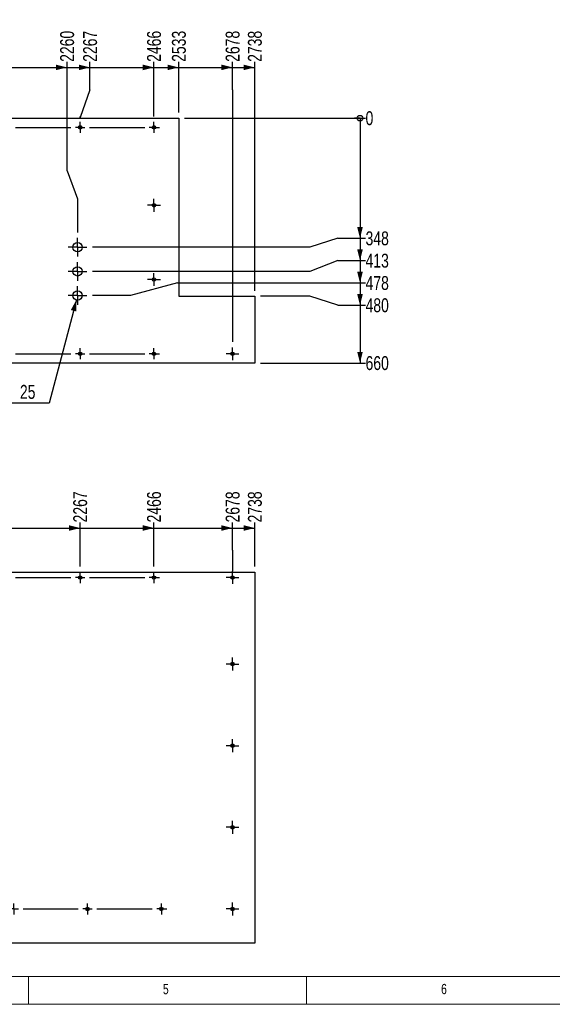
# Model space of a CAD drawing. Header units: millimetres. Extents: x 5 to 589, y 5 to 415.
# Tile 4 of 12: x 195 to 291, y 5 to 182. Entities that reach past the tile are written whole.
import ezdxf

# ---------------------------------------------------------------- set-up
doc = ezdxf.new("R2010")
doc.units = ezdxf.units.MM
doc.linetypes.add('CENTERX2', pattern=[20.32, 12.7, -2.54, 2.54, -2.54])
for name, color, linetype in [('COTES', 1, 'Continuous'), ('NOTES', 6, 'Continuous'), ('TRAIT-MIXTES', 3, 'CENTERX2')]:
    doc.layers.add(name, color=color, linetype=linetype)
doc.layers.add('TRAIT-FORT', color=4, linetype='Continuous', lineweight=25)
doc.styles.add('SLDTEXTSTYLE0', font='TXT', dxfattribs={"width": 0.75})
doc.dimstyles.new('SLDDIMSTYLE3', dxfattribs={"dimtxt": 2.5, "dimasz": 0.333333, "dimexe": 0, "dimexo": 0.0625, "dimtad": 0, "dimtih": 1, "dimtoh": 1, "dimdec": 0, "dimlfac": 15, "dimrnd": 1e-09, "dimdsep": 46, "dimtxsty": 'SLDTEXTSTYLE0', "dimblk1": 'ORIGIN', "dimblk2": 'ORIGIN', "dimsah": 1, "dimcen": 0.09, "dimadec": 0, "dimazin": 2, "dimtfac": 1, "dimtdec": 0, "dimtofl": 0, "dimtmove": 0, "dimatfit": 3, "dimldrblk": 'ORIGIN', "dimfxl": 1, "dimfrac": 2, "dimtolj": 1, "dimtzin": 12, "dimarcsym": 0})
doc.dimstyles.new('SLDDIMSTYLE4', dxfattribs={"dimtxt": 2.5, "dimasz": 2, "dimexe": 0, "dimexo": 0.0625, "dimtad": 0, "dimtih": 1, "dimtoh": 1, "dimdec": 0, "dimlfac": 15, "dimrnd": 1e-09, "dimzin": 12, "dimdsep": 46, "dimtxsty": 'SLDTEXTSTYLE0', "dimsah": 1, "dimcen": 0.09, "dimadec": 0, "dimazin": 3, "dimtfac": 1, "dimtdec": 0, "dimtofl": 0, "dimtmove": 0, "dimatfit": 3, "dimfxl": 1, "dimfrac": 2, "dimtolj": 1, "dimtzin": 12, "dimarcsym": 0})
doc.dimstyles.new('SLDDIMSTYLE5', dxfattribs={"dimtxt": 2.5, "dimasz": 2, "dimexe": 0, "dimexo": 0.0625, "dimtad": 0, "dimtih": 1, "dimtoh": 1, "dimdec": 0, "dimlfac": 15, "dimrnd": 1e-09, "dimzin": 12, "dimdsep": 46, "dimtxsty": 'SLDTEXTSTYLE0', "dimsah": 1, "dimcen": 0, "dimadec": 0, "dimazin": 3, "dimtfac": 1, "dimtdec": 0, "dimtofl": 0, "dimtmove": 0, "dimatfit": 3, "dimfxl": 1, "dimfrac": 2, "dimtolj": 1, "dimtzin": 12, "dimarcsym": 0})

# ---------------------------------------------------------------- blocks, each defined once
blk = doc.blocks.new('_D_125')
at = {"layer": 'COTES', "color": 1, "transparency": 16777216}
for p, q in [((203.93, 154.72), (203.93, 174.32)), ((193.02, 173.32), (203.93, 173.32)), ((203.93, 154.72), (205.82, 149.72)), ((205.82, 149.72), (205.82, 143.68))]:
    blk.add_line(p, q, dxfattribs=at)
blk.add_solid([(203.93, 173.32), (201.93, 173.82), (201.93, 172.82)], dxfattribs=at)
at = {"layer": 'COTES', "color": 1, "transparency": 16777216, "insert": (202.69, 174.32), "char_height": 2.5, "attachment_point": 1, "rotation": 90, "style": 'SLDTEXTSTYLE0'}
blk.add_mtext('2260', dxfattribs=at)
blk = doc.blocks.new('_D_126')
at = {"layer": 'COTES', "color": 1, "transparency": 16777216}
for p, q in [((208.05, 169.32), (208.05, 174.32)), ((203.93, 173.32), (208.05, 173.32)), ((208.05, 169.32), (206.28, 164.32)), ((206.28, 164.32), (206.28, 164.53))]:
    blk.add_line(p, q, dxfattribs=at)
blk.add_solid([(208.05, 173.32), (206.05, 173.82), (206.05, 172.82)], dxfattribs=at)
at = {"layer": 'COTES', "color": 1, "transparency": 16777216, "insert": (206.82, 174.32), "char_height": 2.5, "attachment_point": 1, "rotation": 90, "style": 'SLDTEXTSTYLE0'}
blk.add_mtext('2267', dxfattribs=at)
blk = doc.blocks.new('_D_127')
at = {"layer": 'COTES', "color": 1, "transparency": 16777216}
for p, q in [((219.55, 164.53), (219.55, 174.32)), ((208.05, 173.32), (219.55, 173.32))]:
    blk.add_line(p, q, dxfattribs=at)
blk.add_solid([(219.55, 173.32), (217.55, 173.82), (217.55, 172.82)], dxfattribs=at)
at = {"layer": 'COTES', "color": 1, "transparency": 16777216, "insert": (218.31, 174.32), "char_height": 2.5, "attachment_point": 1, "rotation": 90, "style": 'SLDTEXTSTYLE0'}
blk.add_mtext('2466', dxfattribs=at)
blk = doc.blocks.new('_D_128')
at = {"layer": 'COTES', "color": 1, "transparency": 16777216}
for p, q in [((224.02, 165.21), (224.02, 174.32)), ((219.55, 173.32), (224.02, 173.32))]:
    blk.add_line(p, q, dxfattribs=at)
blk.add_solid([(224.02, 173.32), (222.02, 173.82), (222.02, 172.82)], dxfattribs=at)
at = {"layer": 'COTES', "color": 1, "transparency": 16777216, "insert": (222.78, 174.32), "char_height": 2.5, "attachment_point": 1, "rotation": 90, "style": 'SLDTEXTSTYLE0'}
blk.add_mtext('2533', dxfattribs=at)
blk = doc.blocks.new('_D_129')
at = {"layer": 'COTES', "color": 1, "transparency": 16777216}
for p, q in [((233.67, 169.32), (233.67, 174.32)), ((224.02, 173.32), (233.67, 173.32)), ((233.67, 169.32), (233.68, 164.32)), ((233.68, 164.32), (233.68, 124.02))]:
    blk.add_line(p, q, dxfattribs=at)
blk.add_solid([(233.67, 173.32), (231.67, 173.82), (231.67, 172.82)], dxfattribs=at)
at = {"layer": 'COTES', "color": 1, "transparency": 16777216, "insert": (232.44, 174.32), "char_height": 2.5, "attachment_point": 1, "rotation": 90, "style": 'SLDTEXTSTYLE0'}
blk.add_mtext('2678', dxfattribs=at)
blk = doc.blocks.new('_D_130')
at = {"layer": 'COTES', "color": 1, "transparency": 16777216}
for p, q in [((237.68, 133.21), (237.68, 174.32)), ((233.67, 173.32), (237.68, 173.32))]:
    blk.add_line(p, q, dxfattribs=at)
blk.add_solid([(237.68, 173.32), (235.68, 173.82), (235.68, 172.82)], dxfattribs=at)
at = {"layer": 'COTES', "color": 1, "transparency": 16777216, "insert": (236.44, 174.32), "char_height": 2.5, "attachment_point": 1, "rotation": 90, "style": 'SLDTEXTSTYLE0'}
blk.add_mtext('2738', dxfattribs=at)
blk = doc.blocks.new('_Origin')
at = {"color": 0, "linetype": 'ByBlock', "lineweight": -2}
blk.add_line((0, 0), (-1, 0), dxfattribs=at)
blk.add_circle((0, 0), 0.5, dxfattribs=at)
blk = doc.blocks.new('_D_131')
at = {"layer": 'COTES', "color": 1, "transparency": 16777216}
blk.add_line((225.02, 164.21), (257.59, 164.21), dxfattribs=at)
blk.add_blockref('_Origin', (256.59, 164.21), dxfattribs=at)
at = {"layer": 'COTES', "color": 1, "transparency": 16777216, "insert": (257.59, 165.45), "char_height": 2.5, "attachment_point": 1, "style": 'SLDTEXTSTYLE0'}
blk.add_mtext('0', dxfattribs=at)
blk = doc.blocks.new('_D_132')
at = {"layer": 'COTES', "color": 1, "transparency": 16777216}
for p, q in [((256.59, 164.21), (256.59, 142.62)), ((252.59, 142.62), (247.59, 141.01)), ((252.59, 142.62), (257.59, 142.62)), ((247.59, 141.01), (208.48, 141.01))]:
    blk.add_line(p, q, dxfattribs=at)
blk.add_solid([(256.59, 142.62), (257.09, 144.62), (256.09, 144.62)], dxfattribs=at)
at = {"layer": 'COTES', "color": 1, "transparency": 16777216, "insert": (257.59, 143.86), "char_height": 2.5, "attachment_point": 1, "style": 'SLDTEXTSTYLE0'}
blk.add_mtext('348', dxfattribs=at)
blk = doc.blocks.new('_D_133')
at = {"layer": 'COTES', "color": 1, "transparency": 16777216}
for p, q in [((256.59, 142.62), (256.59, 138.61)), ((252.59, 138.61), (247.59, 136.68)), ((252.59, 138.61), (257.59, 138.61)), ((247.59, 136.68), (208.48, 136.68))]:
    blk.add_line(p, q, dxfattribs=at)
blk.add_solid([(256.59, 138.61), (257.09, 140.61), (256.09, 140.61)], dxfattribs=at)
at = {"layer": 'COTES', "color": 1, "transparency": 16777216, "insert": (257.59, 139.85), "char_height": 2.5, "attachment_point": 1, "style": 'SLDTEXTSTYLE0'}
blk.add_mtext('413', dxfattribs=at)
blk = doc.blocks.new('_D_134')
at = {"layer": 'COTES', "color": 1, "transparency": 16777216}
for p, q in [((256.59, 138.61), (256.59, 134.61)), ((223.77, 134.61), (215.34, 132.34)), ((223.77, 134.61), (257.59, 134.61)), ((215.34, 132.34), (208.48, 132.34))]:
    blk.add_line(p, q, dxfattribs=at)
blk.add_solid([(256.59, 134.61), (257.09, 136.61), (256.09, 136.61)], dxfattribs=at)
at = {"layer": 'COTES', "color": 1, "transparency": 16777216, "insert": (257.59, 135.84), "char_height": 2.5, "attachment_point": 1, "style": 'SLDTEXTSTYLE0'}
blk.add_mtext('478', dxfattribs=at)
blk = doc.blocks.new('_D_135')
at = {"layer": 'COTES', "color": 1, "transparency": 16777216}
for p, q in [((256.59, 134.61), (256.59, 130.6)), ((247.59, 132.21), (238.68, 132.21)), ((252.59, 130.6), (247.59, 132.21)), ((252.59, 130.6), (257.59, 130.6))]:
    blk.add_line(p, q, dxfattribs=at)
blk.add_solid([(256.59, 130.6), (257.09, 132.6), (256.09, 132.6)], dxfattribs=at)
at = {"layer": 'COTES', "color": 1, "transparency": 16777216, "insert": (257.59, 131.84), "char_height": 2.5, "attachment_point": 1, "style": 'SLDTEXTSTYLE0'}
blk.add_mtext('480', dxfattribs=at)
blk = doc.blocks.new('_D_136')
at = {"layer": 'COTES', "color": 1, "transparency": 16777216}
for p, q in [((256.59, 130.6), (256.59, 120.21)), ((238.68, 120.21), (257.59, 120.21))]:
    blk.add_line(p, q, dxfattribs=at)
blk.add_solid([(256.59, 120.21), (257.09, 122.21), (256.09, 122.21)], dxfattribs=at)
at = {"layer": 'COTES', "color": 1, "transparency": 16777216, "insert": (257.59, 121.45), "char_height": 2.5, "attachment_point": 1, "style": 'SLDTEXTSTYLE0'}
blk.add_mtext('660', dxfattribs=at)
blk = doc.blocks.new('_D_137')
at = {"layer": 'COTES', "color": 1, "transparency": 16777216}
for p, q in [((205.6, 131.54), (200.74, 113.02)), ((200.74, 113.02), (177.81, 113.02))]:
    blk.add_line(p, q, dxfattribs=at)
blk.add_solid([(205.6, 131.54), (204.61, 129.73), (205.58, 129.48)], dxfattribs=at)
at = {"layer": 'COTES', "color": 1, "transparency": 16777216, "char_height": 2.5, "attachment_point": 1, "style": 'SLDTEXTSTYLE0'}
for s, insert in [('3 TROUS', (177.81, 116.28)), ('%%c', (191.69, 116.24)), ('25', (195.46, 116.28))]:
    blk.add_mtext(s, dxfattribs=dict(at, insert=insert))
blk = doc.blocks.new('SW_CENTERMARKSYMBOL_43')
at = {"layer": 'TRAIT-MIXTES', "color": 0}
for p, q in [((-146.77, 0), (-146.92, 0)), ((-145.93, 0), (-146.77, 0)), ((-145.93, 0.83), (-145.93, 0.98)), ((-145.93, 0), (-145.93, 0.83)), ((-145.93, 0), (-145.93, -0.83)), ((-145.93, 0), (-145.1, 0)), ((-144.27, 0), (-134.33, 0)), ((-132.67, 0), (-133.5, 0)), ((-132.67, 0.83), (-132.67, 0.98)), ((-132.67, 0), (-132.67, 0.83)), ((-132.67, 0), (-132.67, -0.83)), ((-132.67, 0), (-131.83, 0)), ((-131, 0), (-121.07, 0)), ((-119.4, 0), (-120.23, 0)), ((-119.4, 0.83), (-119.4, 0.98)), ((-119.4, 0), (-119.4, 0.83)), ((-119.4, 0), (-119.4, -0.83)), ((-119.4, 0), (-118.57, 0)), ((-117.73, 0), (-107.8, 0)), ((-106.13, 0), (-106.97, 0)), ((-106.13, 0.83), (-106.13, 0.98)), ((-106.13, 0), (-106.13, 0.83)), ((-106.13, 0), (-106.13, -0.83)), ((-106.13, 0), (-105.3, 0)), ((-104.47, 0), (-94.53, 0)), ((-92.87, 0), (-93.7, 0)), ((-92.87, 0.83), (-92.87, 0.98)), ((-92.87, 0), (-92.87, 0.83)), ((-92.87, 0), (-92.87, -0.83)), ((-92.87, 0), (-92.03, 0)), ((-91.2, 0), (-81.27, 0)), ((-79.6, 0), (-80.43, 0)), ((-79.6, 0.83), (-79.6, 0.98)), ((-79.6, 0), (-79.6, 0.83)), ((-79.6, 0), (-79.6, -0.83)), ((-79.6, 0), (-78.77, 0)), ((-77.93, 0), (-68, 0)), ((-66.33, 0), (-67.17, 0)), ((-66.33, 0.83), (-66.33, 0.98)), ((-66.33, 0), (-66.33, 0.83)), ((-66.33, 0), (-66.33, -0.83)), ((-66.33, 0), (-65.5, 0)), ((-64.67, 0), (-54.73, 0)), ((-53.07, 0), (-53.9, 0)), ((-53.07, 0.83), (-53.07, 0.98)), ((-53.07, 0), (-53.07, 0.83)), ((-53.07, 0), (-53.07, -0.83)), ((-53.07, 0), (-52.23, 0)), ((-51.4, 0), (-41.47, 0)), ((-39.8, 0), (-40.63, 0)), ((-39.8, 0.83), (-39.8, 0.98)), ((-39.8, 0), (-39.8, 0.83)), ((-39.8, 0), (-39.8, -0.83)), ((-39.8, 0), (-38.97, 0)), ((-38.13, 0), (-28.2, 0)), ((-26.53, 0), (-27.37, 0)), ((-26.53, 0.83), (-26.53, 0.98)), ((-26.53, 0), (-26.53, 0.83)), ((-26.53, 0), (-26.53, -0.83)), ((-26.53, 0), (-25.7, 0)), ((-24.87, 0), (-14.93, 0)), ((-13.27, 0), (-14.1, 0)), ((-13.27, 0.83), (-13.27, 0.98)), ((-13.27, 0), (-13.27, 0.83)), ((-13.27, 0), (-13.27, -0.83)), ((-13.27, 0), (-12.43, 0)), ((-11.6, 0), (-1.67, 0)), ((0, 0), (-0.83, 0)), ((0, 0.83), (0, 0.98)), ((0, 0), (0, 0.83)), ((0, 0), (0, -0.83)), ((0, 0), (0.83, 0)), ((1.67, 0), (11.6, 0)), ((13.27, 0), (12.43, 0)), ((13.27, 0.83), (13.27, 0.98)), ((13.27, 0), (13.27, 0.83)), ((13.27, 0), (13.27, -0.83)), ((13.27, 0), (14.1, 0)), ((14.1, 0), (14.25, 0)), ((-145.93, -0.83), (-145.93, -0.98)), ((-132.67, -0.83), (-132.67, -0.98)), ((-119.4, -0.83), (-119.4, -0.98)), ((-106.13, -0.83), (-106.13, -0.98)), ((-92.87, -0.83), (-92.87, -0.98)), ((-79.6, -0.83), (-79.6, -0.98)), ((-66.33, -0.83), (-66.33, -0.98)), ((-53.07, -0.83), (-53.07, -0.98)), ((-39.8, -0.83), (-39.8, -0.98)), ((-26.53, -0.83), (-26.53, -0.98)), ((-13.27, -0.83), (-13.27, -0.98)), ((0, -0.83), (0, -0.98)), ((13.27, -0.83), (13.27, -0.98))]:
    blk.add_line(p, q, dxfattribs=at)
blk = doc.blocks.new('SW_CENTERMARKSYMBOL_44')
at = {"layer": 'TRAIT-MIXTES', "color": 0}
for p, q in [((-146.77, 0), (-146.92, 0)), ((-145.93, 0), (-146.77, 0)), ((-145.93, 0.83), (-145.93, 0.98)), ((-145.93, 0), (-145.93, 0.83)), ((-145.93, 0), (-145.93, -0.83)), ((-145.93, 0), (-145.1, 0)), ((-144.27, 0), (-134.33, 0)), ((-132.67, 0), (-133.5, 0)), ((-132.67, 0.83), (-132.67, 0.98)), ((-132.67, 0), (-132.67, 0.83)), ((-132.67, 0), (-132.67, -0.83)), ((-132.67, 0), (-131.83, 0)), ((-131, 0), (-121.07, 0)), ((-119.4, 0), (-120.23, 0)), ((-119.4, 0.83), (-119.4, 0.98)), ((-119.4, 0), (-119.4, 0.83)), ((-119.4, 0), (-119.4, -0.83)), ((-119.4, 0), (-118.57, 0)), ((-117.73, 0), (-107.8, 0)), ((-106.13, 0), (-106.97, 0)), ((-106.13, 0.83), (-106.13, 0.98)), ((-106.13, 0), (-106.13, 0.83)), ((-106.13, 0), (-106.13, -0.83)), ((-106.13, 0), (-105.3, 0)), ((-104.47, 0), (-94.53, 0)), ((-92.87, 0), (-93.7, 0)), ((-92.87, 0.83), (-92.87, 0.98)), ((-92.87, 0), (-92.87, 0.83)), ((-92.87, 0), (-92.87, -0.83)), ((-92.87, 0), (-92.03, 0)), ((-91.2, 0), (-81.27, 0)), ((-79.6, 0), (-80.43, 0)), ((-79.6, 0.83), (-79.6, 0.98)), ((-79.6, 0), (-79.6, 0.83)), ((-79.6, 0), (-79.6, -0.83)), ((-79.6, 0), (-78.77, 0)), ((-77.93, 0), (-68, 0)), ((-66.33, 0), (-67.17, 0)), ((-66.33, 0.83), (-66.33, 0.98)), ((-66.33, 0), (-66.33, 0.83)), ((-66.33, 0), (-66.33, -0.83)), ((-66.33, 0), (-65.5, 0)), ((-64.67, 0), (-54.73, 0)), ((-53.07, 0), (-53.9, 0)), ((-53.07, 0.83), (-53.07, 0.98)), ((-53.07, 0), (-53.07, 0.83)), ((-53.07, 0), (-53.07, -0.83)), ((-53.07, 0), (-52.23, 0)), ((-51.4, 0), (-41.47, 0)), ((-39.8, 0), (-40.63, 0)), ((-39.8, 0.83), (-39.8, 0.98)), ((-39.8, 0), (-39.8, 0.83)), ((-39.8, 0), (-39.8, -0.83)), ((-39.8, 0), (-38.97, 0)), ((-38.13, 0), (-28.2, 0)), ((-26.53, 0), (-27.37, 0)), ((-26.53, 0.83), (-26.53, 0.98)), ((-26.53, 0), (-26.53, 0.83)), ((-26.53, 0), (-26.53, -0.83)), ((-26.53, 0), (-25.7, 0)), ((-24.87, 0), (-14.93, 0)), ((-13.27, 0), (-14.1, 0)), ((-13.27, 0.83), (-13.27, 0.98)), ((-13.27, 0), (-13.27, 0.83)), ((-13.27, 0), (-13.27, -0.83)), ((-13.27, 0), (-12.43, 0)), ((-11.6, 0), (-1.67, 0)), ((0, 0), (-0.83, 0)), ((0, 0.83), (0, 0.98)), ((0, 0), (0, 0.83)), ((0, 0), (0, -0.83)), ((0, 0), (0.83, 0)), ((1.67, 0), (11.6, 0)), ((13.27, 0), (12.43, 0)), ((13.27, 0.83), (13.27, 0.98)), ((13.27, 0), (13.27, 0.83)), ((13.27, 0), (13.27, -0.83)), ((13.27, 0), (14.1, 0)), ((14.1, 0), (14.25, 0)), ((-145.93, -0.83), (-145.93, -0.98)), ((-132.67, -0.83), (-132.67, -0.98)), ((-119.4, -0.83), (-119.4, -0.98)), ((-106.13, -0.83), (-106.13, -0.98)), ((-92.87, -0.83), (-92.87, -0.98)), ((-79.6, -0.83), (-79.6, -0.98)), ((-66.33, -0.83), (-66.33, -0.98)), ((-53.07, -0.83), (-53.07, -0.98)), ((-39.8, -0.83), (-39.8, -0.98)), ((-26.53, -0.83), (-26.53, -0.98)), ((-13.27, -0.83), (-13.27, -0.98)), ((0, -0.83), (0, -0.98)), ((13.27, -0.83), (13.27, -0.98))]:
    blk.add_line(p, q, dxfattribs=at)
blk = doc.blocks.new('SW_CENTERMARKSYMBOL_45')
at = {"layer": 'TRAIT-MIXTES', "color": 0}
for p, q in [((-0.83, 0), (-1.67, 0)), ((0, 0), (-0.83, 0)), ((0, 0.83), (0, 1.67)), ((0, 0), (0, 0.83)), ((0, 0), (0, -0.83)), ((0, 0), (0.83, 0)), ((0.83, 0), (1.67, 0)), ((0, -0.83), (0, -1.67))]:
    blk.add_line(p, q, dxfattribs=at)
blk = doc.blocks.new('SW_CENTERMARKSYMBOL_46')
at = {"layer": 'TRAIT-MIXTES', "color": 0}
for p, q in [((-0.83, 0), (-1.67, 0)), ((0, 0), (-0.83, 0)), ((0, 0.83), (0, 1.67)), ((0, 0), (0, 0.83)), ((0, 0), (0, -0.83)), ((0, 0), (0.83, 0)), ((0.83, 0), (1.67, 0)), ((0, -0.83), (0, -1.67))]:
    blk.add_line(p, q, dxfattribs=at)
blk = doc.blocks.new('SW_CENTERMARKSYMBOL_47')
at = {"layer": 'TRAIT-MIXTES', "color": 0}
for p, q in [((-0.83, 0), (-1.67, 0)), ((0, 0), (-0.83, 0)), ((0, 0.83), (0, 1.67)), ((0, 0), (0, 0.83)), ((0, 0), (0, -0.83)), ((0, 0), (0.83, 0)), ((0.83, 0), (1.67, 0)), ((0, -0.83), (0, -1.67))]:
    blk.add_line(p, q, dxfattribs=at)
blk = doc.blocks.new('SW_CENTERMARKSYMBOL_48')
at = {"layer": 'TRAIT-MIXTES', "color": 0}
for p, q in [((-0.83, 0), (-1.15, 0)), ((0, 0), (-0.83, 0)), ((0, 0.83), (0, 1.15)), ((0, 0), (0, 0.83)), ((0, 0), (0, -0.83)), ((0, 0), (0.83, 0)), ((0.83, 0), (1.15, 0)), ((0, -0.83), (0, -1.15))]:
    blk.add_line(p, q, dxfattribs=at)
blk = doc.blocks.new('SW_CENTERMARKSYMBOL_49')
at = {"layer": 'TRAIT-MIXTES', "color": 0}
for p, q in [((-0.83, 0), (-1.15, 0)), ((0, 0), (-0.83, 0)), ((0, 0.83), (0, 1.15)), ((0, 0), (0, 0.83)), ((0, 0), (0, -0.83)), ((0, 0), (0.83, 0)), ((0.83, 0), (1.15, 0)), ((0, -0.83), (0, -1.15))]:
    blk.add_line(p, q, dxfattribs=at)
blk = doc.blocks.new('SW_CENTERMARKSYMBOL_50')
at = {"layer": 'TRAIT-MIXTES', "color": 0}
for p, q in [((-0.83, 0), (-1.15, 0)), ((0, 0), (-0.83, 0)), ((0, 0.83), (0, 1.15)), ((0, 0), (0, 0.83)), ((0, 0), (0, -0.83)), ((0, 0), (0.83, 0)), ((0.83, 0), (1.15, 0)), ((0, -0.83), (0, -1.15))]:
    blk.add_line(p, q, dxfattribs=at)
blk = doc.blocks.new('_D_159')
at = {"layer": 'COTES', "color": 1, "transparency": 16777216}
for p, q in [((193.02, 90.57), (206.28, 90.57)), ((206.28, 83.65), (206.28, 91.57))]:
    blk.add_line(p, q, dxfattribs=at)
blk.add_solid([(206.28, 90.57), (204.28, 91.07), (204.28, 90.07)], dxfattribs=at)
at = {"layer": 'COTES', "color": 1, "transparency": 16777216, "insert": (205.04, 91.57), "char_height": 2.5, "attachment_point": 1, "rotation": 90, "style": 'SLDTEXTSTYLE0'}
blk.add_mtext('2267', dxfattribs=at)
blk = doc.blocks.new('_D_160')
at = {"layer": 'COTES', "color": 1, "transparency": 16777216}
for p, q in [((206.28, 90.57), (219.55, 90.57)), ((219.55, 83.65), (219.55, 91.57))]:
    blk.add_line(p, q, dxfattribs=at)
blk.add_solid([(219.55, 90.57), (217.55, 91.07), (217.55, 90.07)], dxfattribs=at)
at = {"layer": 'COTES', "color": 1, "transparency": 16777216, "insert": (218.31, 91.57), "char_height": 2.5, "attachment_point": 1, "rotation": 90, "style": 'SLDTEXTSTYLE0'}
blk.add_mtext('2466', dxfattribs=at)
blk = doc.blocks.new('_D_161')
at = {"layer": 'COTES', "color": 1, "transparency": 16777216}
for p, q in [((219.55, 90.57), (233.67, 90.57)), ((233.67, 86.57), (233.67, 91.57)), ((233.67, 86.57), (233.68, 82.81))]:
    blk.add_line(p, q, dxfattribs=at)
blk.add_solid([(233.67, 90.57), (231.67, 91.07), (231.67, 90.07)], dxfattribs=at)
at = {"layer": 'COTES', "color": 1, "transparency": 16777216, "insert": (232.44, 91.57), "char_height": 2.5, "attachment_point": 1, "rotation": 90, "style": 'SLDTEXTSTYLE0'}
blk.add_mtext('2678', dxfattribs=at)
blk = doc.blocks.new('_D_162')
at = {"layer": 'COTES', "color": 1, "transparency": 16777216}
for p, q in [((233.67, 90.57), (237.68, 90.57)), ((237.68, 83.67), (237.68, 91.57))]:
    blk.add_line(p, q, dxfattribs=at)
blk.add_solid([(237.68, 90.57), (235.68, 91.07), (235.68, 90.07)], dxfattribs=at)
at = {"layer": 'COTES', "color": 1, "transparency": 16777216, "insert": (236.44, 91.57), "char_height": 2.5, "attachment_point": 1, "rotation": 90, "style": 'SLDTEXTSTYLE0'}
blk.add_mtext('2738', dxfattribs=at)
blk = doc.blocks.new('SW_CENTERMARKSYMBOL_58')
at = {"layer": 'TRAIT-MIXTES', "color": 0}
for p, q in [((-146.77, 0), (-146.92, 0)), ((-145.93, 0), (-146.77, 0)), ((-145.93, 0.83), (-145.93, 0.98)), ((-145.93, 0), (-145.93, 0.83)), ((-145.93, 0), (-145.93, -0.83)), ((-145.93, 0), (-145.1, 0)), ((-144.27, 0), (-134.33, 0)), ((-132.67, 0), (-133.5, 0)), ((-132.67, 0.83), (-132.67, 0.98)), ((-132.67, 0), (-132.67, 0.83)), ((-132.67, 0), (-132.67, -0.83)), ((-132.67, 0), (-131.83, 0)), ((-131, 0), (-121.07, 0)), ((-119.4, 0), (-120.23, 0)), ((-119.4, 0.83), (-119.4, 0.98)), ((-119.4, 0), (-119.4, 0.83)), ((-119.4, 0), (-119.4, -0.83)), ((-119.4, 0), (-118.57, 0)), ((-117.73, 0), (-107.8, 0)), ((-106.13, 0), (-106.97, 0)), ((-106.13, 0.83), (-106.13, 0.98)), ((-106.13, 0), (-106.13, 0.83)), ((-106.13, 0), (-106.13, -0.83)), ((-106.13, 0), (-105.3, 0)), ((-104.47, 0), (-94.53, 0)), ((-92.87, 0), (-93.7, 0)), ((-92.87, 0.83), (-92.87, 0.98)), ((-92.87, 0), (-92.87, 0.83)), ((-92.87, 0), (-92.87, -0.83)), ((-92.87, 0), (-92.03, 0)), ((-91.2, 0), (-81.27, 0)), ((-79.6, 0), (-80.43, 0)), ((-79.6, 0.83), (-79.6, 0.98)), ((-79.6, 0), (-79.6, 0.83)), ((-79.6, 0), (-79.6, -0.83)), ((-79.6, 0), (-78.77, 0)), ((-77.93, 0), (-68, 0)), ((-66.33, 0), (-67.17, 0)), ((-66.33, 0.83), (-66.33, 0.98)), ((-66.33, 0), (-66.33, 0.83)), ((-66.33, 0), (-66.33, -0.83)), ((-66.33, 0), (-65.5, 0)), ((-64.67, 0), (-54.73, 0)), ((-53.07, 0), (-53.9, 0)), ((-53.07, 0.83), (-53.07, 0.98)), ((-53.07, 0), (-53.07, 0.83)), ((-53.07, 0), (-53.07, -0.83)), ((-53.07, 0), (-52.23, 0)), ((-51.4, 0), (-41.47, 0)), ((-39.8, 0), (-40.63, 0)), ((-39.8, 0.83), (-39.8, 0.98)), ((-39.8, 0), (-39.8, 0.83)), ((-39.8, 0), (-39.8, -0.83)), ((-39.8, 0), (-38.97, 0)), ((-38.13, 0), (-28.2, 0)), ((-26.53, 0), (-27.37, 0)), ((-26.53, 0.83), (-26.53, 0.98)), ((-26.53, 0), (-26.53, 0.83)), ((-26.53, 0), (-26.53, -0.83)), ((-26.53, 0), (-25.7, 0)), ((-24.87, 0), (-14.93, 0)), ((-13.27, 0), (-14.1, 0)), ((-13.27, 0.83), (-13.27, 0.98)), ((-13.27, 0), (-13.27, 0.83)), ((-13.27, 0), (-13.27, -0.83)), ((-13.27, 0), (-12.43, 0)), ((-11.6, 0), (-1.67, 0)), ((0, 0), (-0.83, 0)), ((0, 0.83), (0, 0.98)), ((0, 0), (0, 0.83)), ((0, 0), (0, -0.83)), ((0, 0), (0.83, 0)), ((1.67, 0), (11.6, 0)), ((13.27, 0), (12.43, 0)), ((13.27, 0.83), (13.27, 0.98)), ((13.27, 0), (13.27, 0.83)), ((13.27, 0), (13.27, -0.83)), ((13.27, 0), (14.1, 0)), ((14.1, 0), (14.25, 0)), ((-145.93, -0.83), (-145.93, -0.98)), ((-132.67, -0.83), (-132.67, -0.98)), ((-119.4, -0.83), (-119.4, -0.98)), ((-106.13, -0.83), (-106.13, -0.98)), ((-92.87, -0.83), (-92.87, -0.98)), ((-79.6, -0.83), (-79.6, -0.98)), ((-66.33, -0.83), (-66.33, -0.98)), ((-53.07, -0.83), (-53.07, -0.98)), ((-39.8, -0.83), (-39.8, -0.98)), ((-26.53, -0.83), (-26.53, -0.98)), ((-13.27, -0.83), (-13.27, -0.98)), ((0, -0.83), (0, -0.98)), ((13.27, -0.83), (13.27, -0.98))]:
    blk.add_line(p, q, dxfattribs=at)
blk = doc.blocks.new('SW_CENTERMARKSYMBOL_59')
at = {"layer": 'TRAIT-MIXTES', "color": 0}
for p, q in [((-146.77, 0), (-146.92, 0)), ((-145.93, 0), (-146.77, 0)), ((-145.93, 0.83), (-145.93, 0.98)), ((-145.93, 0), (-145.93, 0.83)), ((-145.93, 0), (-145.93, -0.83)), ((-145.93, 0), (-145.1, 0)), ((-144.27, 0), (-134.33, 0)), ((-132.67, 0), (-133.5, 0)), ((-132.67, 0.83), (-132.67, 0.98)), ((-132.67, 0), (-132.67, 0.83)), ((-132.67, 0), (-132.67, -0.83)), ((-132.67, 0), (-131.83, 0)), ((-131, 0), (-121.07, 0)), ((-119.4, 0), (-120.23, 0)), ((-119.4, 0.83), (-119.4, 0.98)), ((-119.4, 0), (-119.4, 0.83)), ((-119.4, 0), (-119.4, -0.83)), ((-119.4, 0), (-118.57, 0)), ((-117.73, 0), (-107.8, 0)), ((-106.13, 0), (-106.97, 0)), ((-106.13, 0.83), (-106.13, 0.98)), ((-106.13, 0), (-106.13, 0.83)), ((-106.13, 0), (-106.13, -0.83)), ((-106.13, 0), (-105.3, 0)), ((-104.47, 0), (-94.53, 0)), ((-92.87, 0), (-93.7, 0)), ((-92.87, 0.83), (-92.87, 0.98)), ((-92.87, 0), (-92.87, 0.83)), ((-92.87, 0), (-92.87, -0.83)), ((-92.87, 0), (-92.03, 0)), ((-91.2, 0), (-81.27, 0)), ((-79.6, 0), (-80.43, 0)), ((-79.6, 0.83), (-79.6, 0.98)), ((-79.6, 0), (-79.6, 0.83)), ((-79.6, 0), (-79.6, -0.83)), ((-79.6, 0), (-78.77, 0)), ((-77.93, 0), (-68, 0)), ((-66.33, 0), (-67.17, 0)), ((-66.33, 0.83), (-66.33, 0.98)), ((-66.33, 0), (-66.33, 0.83)), ((-66.33, 0), (-66.33, -0.83)), ((-66.33, 0), (-65.5, 0)), ((-64.67, 0), (-54.73, 0)), ((-53.07, 0), (-53.9, 0)), ((-53.07, 0.83), (-53.07, 0.98)), ((-53.07, 0), (-53.07, 0.83)), ((-53.07, 0), (-53.07, -0.83)), ((-53.07, 0), (-52.23, 0)), ((-51.4, 0), (-41.47, 0)), ((-39.8, 0), (-40.63, 0)), ((-39.8, 0.83), (-39.8, 0.98)), ((-39.8, 0), (-39.8, 0.83)), ((-39.8, 0), (-39.8, -0.83)), ((-39.8, 0), (-38.97, 0)), ((-38.13, 0), (-28.2, 0)), ((-26.53, 0), (-27.37, 0)), ((-26.53, 0.83), (-26.53, 0.98)), ((-26.53, 0), (-26.53, 0.83)), ((-26.53, 0), (-26.53, -0.83)), ((-26.53, 0), (-25.7, 0)), ((-24.87, 0), (-14.93, 0)), ((-13.27, 0), (-14.1, 0)), ((-13.27, 0.83), (-13.27, 0.98)), ((-13.27, 0), (-13.27, 0.83)), ((-13.27, 0), (-13.27, -0.83)), ((-13.27, 0), (-12.43, 0)), ((-11.6, 0), (-1.67, 0)), ((0, 0), (-0.83, 0)), ((0, 0.83), (0, 0.98)), ((0, 0), (0, 0.83)), ((0, 0), (0, -0.83)), ((0, 0), (0.83, 0)), ((1.67, 0), (11.6, 0)), ((13.27, 0), (12.43, 0)), ((13.27, 0.83), (13.27, 0.98)), ((13.27, 0), (13.27, 0.83)), ((13.27, 0), (13.27, -0.83)), ((13.27, 0), (14.1, 0)), ((14.1, 0), (14.25, 0)), ((-145.93, -0.83), (-145.93, -0.98)), ((-132.67, -0.83), (-132.67, -0.98)), ((-119.4, -0.83), (-119.4, -0.98)), ((-106.13, -0.83), (-106.13, -0.98)), ((-92.87, -0.83), (-92.87, -0.98)), ((-79.6, -0.83), (-79.6, -0.98)), ((-66.33, -0.83), (-66.33, -0.98)), ((-53.07, -0.83), (-53.07, -0.98)), ((-39.8, -0.83), (-39.8, -0.98)), ((-26.53, -0.83), (-26.53, -0.98)), ((-13.27, -0.83), (-13.27, -0.98)), ((0, -0.83), (0, -0.98)), ((13.27, -0.83), (13.27, -0.98))]:
    blk.add_line(p, q, dxfattribs=at)
blk = doc.blocks.new('SW_CENTERMARKSYMBOL_66')
at = {"layer": 'TRAIT-MIXTES', "color": 0}
for p, q in [((-0.83, 0), (-1.15, 0)), ((0, 0), (-0.83, 0)), ((0, 0.83), (0, 1.15)), ((0, 0), (0, 0.83)), ((0, 0), (0, -0.83)), ((0, 0), (0.83, 0)), ((0.83, 0), (1.15, 0)), ((0, -0.83), (0, -1.15))]:
    blk.add_line(p, q, dxfattribs=at)
blk = doc.blocks.new('SW_CENTERMARKSYMBOL_67')
at = {"layer": 'TRAIT-MIXTES', "color": 0}
for p, q in [((-0.83, 0), (-1.15, 0)), ((0, 0), (-0.83, 0)), ((0, 0.83), (0, 1.15)), ((0, 0), (0, 0.83)), ((0, 0), (0, -0.83)), ((0, 0), (0.83, 0)), ((0.83, 0), (1.15, 0)), ((0, -0.83), (0, -1.15))]:
    blk.add_line(p, q, dxfattribs=at)
blk = doc.blocks.new('SW_CENTERMARKSYMBOL_68')
at = {"layer": 'TRAIT-MIXTES', "color": 0}
for p, q in [((-0.83, 0), (-1.15, 0)), ((0, 0), (-0.83, 0)), ((0, 0.83), (0, 1.15)), ((0, 0), (0, 0.83)), ((0, 0), (0, -0.83)), ((0, 0), (0.83, 0)), ((0.83, 0), (1.15, 0)), ((0, -0.83), (0, -1.15))]:
    blk.add_line(p, q, dxfattribs=at)
blk = doc.blocks.new('SW_CENTERMARKSYMBOL_69')
at = {"layer": 'TRAIT-MIXTES', "color": 0}
for p, q in [((-0.83, 0), (-1.15, 0)), ((0, 0), (-0.83, 0)), ((0, 0.83), (0, 1.15)), ((0, 0), (0, 0.83)), ((0, 0), (0, -0.83)), ((0, 0), (0.83, 0)), ((0.83, 0), (1.15, 0)), ((0, -0.83), (0, -1.15))]:
    blk.add_line(p, q, dxfattribs=at)
blk = doc.blocks.new('SW_CENTERMARKSYMBOL_70')
at = {"layer": 'TRAIT-MIXTES', "color": 0}
for p, q in [((-0.83, 0), (-1.15, 0)), ((0, 0), (-0.83, 0)), ((0, 0.83), (0, 1.15)), ((0, 0), (0, 0.83)), ((0, 0), (0, -0.83)), ((0, 0), (0.83, 0)), ((0.83, 0), (1.15, 0)), ((0, -0.83), (0, -1.15))]:
    blk.add_line(p, q, dxfattribs=at)

msp = doc.modelspace()

# ---------------------------------------------------------------- linework, layer by layer
at = {"color": 7, "linetype": 'Continuous', "lineweight": 18}
for p, q in [((10, 10), (584, 10)), ((197, 10), (197, 5)), ((247, 5), (247, 10)), ((5, 5), (589, 5))]:
    msp.add_line(p, q, dxfattribs=at)
at = {"layer": 'TRAIT-FORT', "color": 4, "linetype": 'Continuous', "lineweight": 25}
for p, q in [((55.14938, 164.20965), (224.01605, 164.20965)), ((224.01605, 164.20965), (224.01605, 132.20965)), ((224.01605, 132.20965), (237.68272, 132.20965)), ((237.68272, 132.20965), (237.68272, 120.21032)), ((237.68272, 120.21032), (55.14938, 120.21032)), ((55.14938, 82.66528), (237.68272, 82.66528)), ((237.68272, 82.66528), (237.68272, 15.99862)), ((237.68272, 15.99862), (55.14938, 15.99862))]:
    msp.add_line(p, q, dxfattribs=at)
for centre, radius in [((206.28272, 162.54298), 0.31333), ((219.54938, 162.54298), 0.31333), ((206.28272, 162.54298), 0.15), ((219.54938, 162.54298), 0.15), ((219.54938, 148.54365), 0.31333), ((219.54938, 148.54365), 0.15), ((205.81605, 141.00965), 0.83333), ((205.81605, 136.67632), 0.83333), ((219.54938, 135.21032), 0.31333), ((219.54938, 135.21032), 0.15), ((205.81605, 132.34298), 0.83333), ((206.28272, 121.87698), 0.31333), ((219.54938, 121.87698), 0.31333), ((233.68272, 121.87698), 0.31333), ((206.28272, 121.87698), 0.15), ((219.54938, 121.87698), 0.15), ((233.68272, 121.87698), 0.15), ((206.28272, 81.66595), 0.31333), ((206.28272, 81.66595), 0.15), ((219.54938, 81.66595), 0.31333), ((219.54938, 81.66595), 0.15), ((233.68272, 81.66595), 0.31333), ((233.68272, 81.66595), 0.15), ((233.68272, 66.13195), 0.31333), ((233.68272, 66.13195), 0.15), ((233.68272, 51.46528), 0.31333), ((233.68272, 51.46528), 0.15), ((233.68272, 36.79862), 0.31333), ((233.68272, 36.79862), 0.15), ((207.61605, 22.13195), 0.31333), ((207.61605, 22.13195), 0.15), ((220.88272, 22.13195), 0.31333), ((220.88272, 22.13195), 0.15), ((233.68272, 22.13195), 0.31333), ((233.68272, 22.13195), 0.15)]:
    msp.add_circle(centre, radius, dxfattribs=at)

# ---------------------------------------------------------------- block references
at = {"layer": 'TRAIT-MIXTES', "color": 3}
for name, p in [('SW_CENTERMARKSYMBOL_43', (206.28272, 162.54298)), ('SW_CENTERMARKSYMBOL_50', (219.54938, 148.54365)), ('SW_CENTERMARKSYMBOL_45', (205.81605, 141.00965)), ('SW_CENTERMARKSYMBOL_46', (205.81605, 136.67632)), ('SW_CENTERMARKSYMBOL_49', (219.54938, 135.21032)), ('SW_CENTERMARKSYMBOL_47', (205.81605, 132.34298)), ('SW_CENTERMARKSYMBOL_44', (206.28272, 121.87698)), ('SW_CENTERMARKSYMBOL_48', (233.68272, 121.87698)), ('SW_CENTERMARKSYMBOL_58', (206.28272, 81.66595)), ('SW_CENTERMARKSYMBOL_70', (233.68272, 81.66595)), ('SW_CENTERMARKSYMBOL_69', (233.68272, 66.13195)), ('SW_CENTERMARKSYMBOL_68', (233.68272, 51.46528)), ('SW_CENTERMARKSYMBOL_67', (233.68272, 36.79862)), ('SW_CENTERMARKSYMBOL_59', (207.61605, 22.13195)), ('SW_CENTERMARKSYMBOL_66', (233.68272, 22.13195))]:
    msp.add_blockref(name, p, dxfattribs=at)

# ---------------------------------------------------------------- texts
at = {"layer": 'NOTES', "color": 211, "char_height": 1.85208, "attachment_point": 1, "style": 'SLDTEXTSTYLE0'}
for s, insert in [('5', (221.16667, 8.66802)), ('6', (271.16667, 8.66802))]:
    msp.add_mtext(s, dxfattribs=dict(at, insert=insert))

# ---------------------------------------------------------------- dimensions: what is measured, and where the dimension line sits
at = {"layer": 'COTES', "color": 1}
for feature_location, offset, dtype, origin, dimstyle, picture, middle in [((205.81605, 142.67632), (-1.88768, 31.64531), 1, (55.14938, 164.20965), 'SLDDIMSTYLE4', '_D_125', (203.92837, 178.01607)), ((206.28272, 163.52632), (1.77089, 10.79531), 1, (55.14938, 164.20965), 'SLDDIMSTYLE4', '_D_126', (208.0536, 178.01607)), ((219.54938, 163.52632), (0, 10.79531), 1, (55.14938, 164.20965), 'SLDDIMSTYLE4', '_D_127', (219.54938, 178.01607)), ((224.01605, 164.20965), (0, 10.11197), 1, (55.14938, 164.20965), 'SLDDIMSTYLE4', '_D_128', (224.01605, 178.01607)), ((233.68272, 123.02365), (-0.00844, 51.29797), 1, (55.14938, 164.20965), 'SLDDIMSTYLE4', '_D_129', (233.67428, 178.01607)), ((237.68272, 132.20965), (0, 42.11197), 1, (55.14938, 164.20965), 'SLDDIMSTYLE4', '_D_130', (237.68272, 178.01607)), ((224.0160510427, 164.2096511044), (33.5783000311, 0), 0, (224.0160510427, 164.2096511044), 'SLDDIMSTYLE3', '_D_131', (258.5179621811, 164.2096511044)), ((207.48272, 141.00965), (50.11163, 1.61266), 0, (224.01605, 164.20965), 'SLDDIMSTYLE4', '_D_132', (260.36518, 142.62231)), ((207.48272, 136.67632), (50.11163, 1.93755), 0, (224.01605, 164.20965), 'SLDDIMSTYLE4', '_D_133', (260.36518, 138.61387)), ((207.48272, 132.34298), (50.11163, 2.26245), 0, (224.01605, 164.20965), 'SLDDIMSTYLE4', '_D_134', (260.36518, 134.60543)), ((237.68272, 132.20965), (19.91163, -1.61266), 0, (224.01605, 164.20965), 'SLDDIMSTYLE4', '_D_135', (260.36518, 130.59699)), ((237.68272, 120.21032), (19.91163, 0), 0, (224.01605, 164.20965), 'SLDDIMSTYLE4', '_D_136', (260.36518, 120.21032)), ((206.28272, 82.64928), (0, 8.91694), 1, (55.14938, 82.66528), 'SLDDIMSTYLE4', '_D_159', (206.28272, 95.26067)), ((219.54938, 82.64928), (0, 8.91694), 1, (55.14938, 82.66528), 'SLDDIMSTYLE4', '_D_160', (219.54938, 95.26067)), ((233.68272, 82.81262), (-0.00844, 8.75361), 1, (55.14938, 82.66528), 'SLDDIMSTYLE4', '_D_161', (233.67428, 95.26067)), ((237.68272, 82.66528), (0, 8.90094), 1, (55.14938, 82.66528), 'SLDDIMSTYLE4', '_D_162', (237.68272, 95.26067))]:
    dim = msp.add_ordinate_dim(feature_location=feature_location, offset=offset, dtype=dtype, origin=origin, dimstyle=dimstyle, dxfattribs=at)
    dim.commit()
    dim.dimension.update_dxf_attribs({"geometry": picture, "text_midpoint": middle})
dim = msp.add_diameter_dim_2p(p1=(206.02777, 133.14897), p2=(205.60433, 131.53699), text='3 TROUS <>', dimstyle='SLDDIMSTYLE5', dxfattribs=at)
dim.commit()
dim.dimension.update_dxf_attribs({"geometry": '_D_137', "text_midpoint": (188.48076, 115.1349), "dimtype": 163})

doc.saveas('drawing.dxf')
